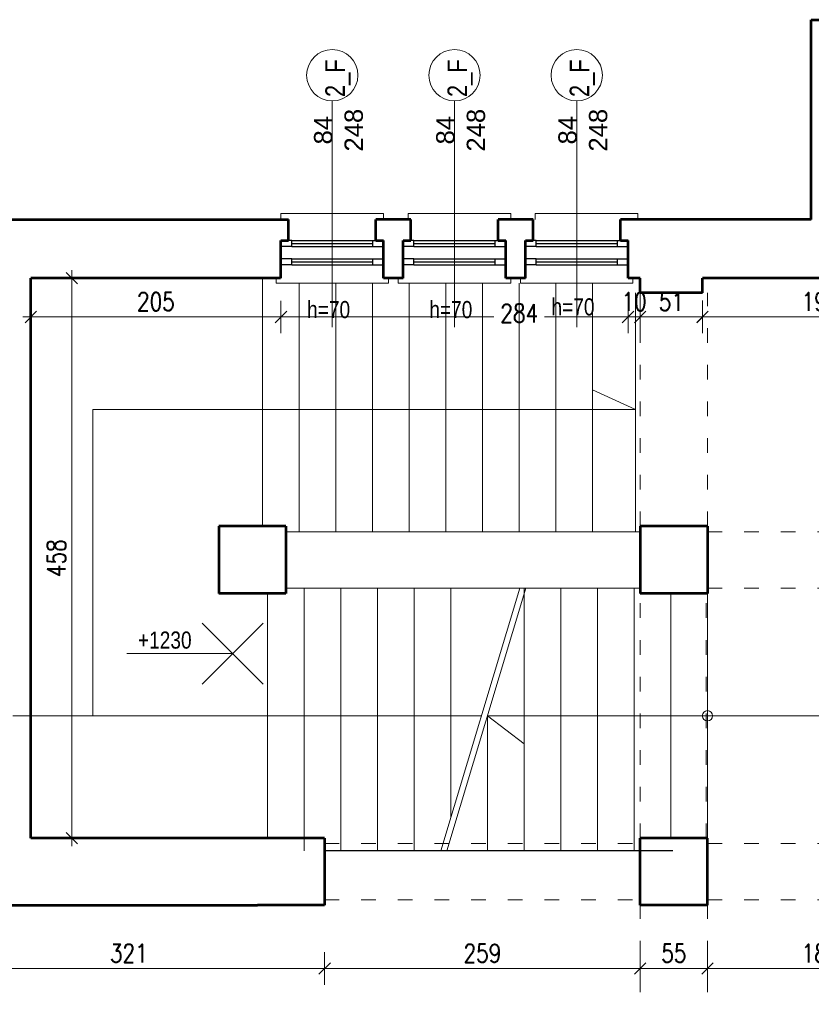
# Model space of a CAD drawing. Header units: millimetres. Extents: x 56977 to 67992, y 30187 to 42235.
# Tile 104 of 130: x 64161 to 64809, y 36090 to 36896. Entities that reach past the tile are written whole.
import ezdxf

# ---------------------------------------------------------------- set-up
doc = ezdxf.new("R2010")
doc.units = ezdxf.units.MM
doc.header["$MEASUREMENT"] = 0
doc.linetypes.add('ACAD_ISO03W100', pattern=[30, 12, -18])
doc.linetypes.add('DASHDOT', pattern=[1.01, 0.5, -0.25, 0.01, -0.25])
doc.layers.get('0').update_dxf_attribs({"lineweight": 13})
doc.layers.get('DEFPOINTS').update_dxf_attribs({"lineweight": 13})
doc.layers.add('AI-OKNA', color=4, linetype='Continuous')
doc.layers.add('okna', color=8, linetype='Continuous')
for name, color, linetype, lineweight in [('AI-OPISY', 3, 'Continuous', 13), ('AI_MURY', 40, 'Continuous', 53), ('AI_WIDOK', 8, 'Continuous', 13), ('Lines', 7, 'Continuous', 13), ('wymiary', 8, 'Continuous', 13)]:
    doc.layers.add(name, color=color, linetype=linetype, lineweight=lineweight)
doc.styles.get("Standard").update_dxf_attribs({"font": 'txt.shx'})
doc.styles.add('Style-ROMANS', font='ROMANS.shx')
doc.styles.add('WYMIAROWY-08', font='ROMANS.shx', dxfattribs={"width": 0.8})
doc.dimstyles.new('DYBY', dxfattribs={"dimscale": 100, "dimtxt": 0.15, "dimasz": 0.05, "dimexe": 0.05, "dimexo": 0.1, "dimgap": 0.05, "dimtad": 1, "dimdec": 0, "dimdsep": 46, "dimlunit": 5, "dimtxsty": 'WYMIAROWY-08', "dimblk": 'M_STRZ', "dimcen": 0.1, "dimse1": 1, "dimse2": 1, "dimclrd": 7, "dimclre": 7, "dimclrt": 1, "dimadec": 0, "dimazin": 0, "dimtfac": 1, "dimtdec": 0, "dimtmove": 2, "dimatfit": 3, "dimldrblk": 'M_STRZ', "dimfxl": 0, "dimtolj": 1, "dimarcsym": 0})

# ---------------------------------------------------------------- blocks, each defined once
blk = doc.blocks.new('M_STRZ')
for p, q in [((0, 2.66), (0, 0)), ((-1.33, 0), (1.33, 0)), ((-0.94, -0.94), (0.94, 0.94)), ((0, 0), (0, -2.66))]:
    blk.add_line(p, q)
blk = doc.blocks.new('*U1105')
at = {"layer": 'DEFPOINTS', "color": 0}
for p in [(64089.8, 36133.41), (64410.24, 36133.41), (64410.24, 36119.43)]:
    blk.add_point(p, dxfattribs=at)
at = {"layer": 'wymiary', "color": 7, "lineweight": -2}
blk.add_line((64094.8, 36119.43), (64405.24, 36119.43), dxfattribs=at)
at = {"layer": 'wymiary', "color": 7, "lineweight": -2, "xscale": 5, "yscale": 5, "zscale": 5, "rotation": 180}
blk.add_blockref('M_STRZ', (64089.8, 36119.43), dxfattribs=at)
at = {"layer": 'wymiary', "color": 7, "lineweight": -2, "xscale": 5, "yscale": 5, "zscale": 5}
blk.add_blockref('M_STRZ', (64410.24, 36119.43), dxfattribs=at)
at = {"layer": 'wymiary', "color": 1, "insert": (64250.02, 36131.93), "char_height": 15, "attachment_point": 5, "style": 'WYMIAROWY-08'}
blk.add_mtext('321', dxfattribs=at)
blk = doc.blocks.new('*D2638')
at = {"layer": 'DEFPOINTS'}
for p in [(64089.8, 36133.41), (64410.24, 36133.41), (64410.24, 36119.43), (64233.69, 36106.93)]:
    blk.add_point(p, dxfattribs=at)
at = {"layer": 'wymiary', "color": 7}
blk.add_blockref('*U1105', (0, 0), dxfattribs=at)
blk = doc.blocks.new('*U1106')
at = {"layer": 'DEFPOINTS', "color": 0}
for p in [(64410.24, 36133.41), (64668.54, 36133.41), (64668.54, 36119.43)]:
    blk.add_point(p, dxfattribs=at)
at = {"layer": 'wymiary', "color": 7, "lineweight": -2}
blk.add_line((64415.24, 36119.43), (64663.54, 36119.43), dxfattribs=at)
at = {"layer": 'wymiary', "color": 7, "lineweight": -2, "xscale": 5, "yscale": 5, "zscale": 5, "rotation": 180}
blk.add_blockref('M_STRZ', (64410.24, 36119.43), dxfattribs=at)
at = {"layer": 'wymiary', "color": 7, "lineweight": -2, "xscale": 5, "yscale": 5, "zscale": 5}
blk.add_blockref('M_STRZ', (64668.54, 36119.43), dxfattribs=at)
at = {"layer": 'wymiary', "color": 1, "insert": (64539.39, 36131.93), "char_height": 15, "attachment_point": 5, "style": 'WYMIAROWY-08'}
blk.add_mtext('259', dxfattribs=at)
blk = doc.blocks.new('*D2639')
at = {"layer": 'DEFPOINTS'}
for p in [(64410.24, 36133.41), (64668.54, 36133.41), (64668.54, 36119.43), (64523.05, 36106.93)]:
    blk.add_point(p, dxfattribs=at)
at = {"layer": 'wymiary', "color": 7}
blk.add_blockref('*U1106', (0, 0), dxfattribs=at)
blk = doc.blocks.new('*U1107')
at = {"layer": 'DEFPOINTS', "color": 0}
for p in [(64723.54, 36171.12), (64668.54, 36133.41), (64723.54, 36119.43)]:
    blk.add_point(p, dxfattribs=at)
at = {"layer": 'wymiary', "color": 7, "lineweight": -2}
blk.add_line((64673.54, 36119.43), (64718.54, 36119.43), dxfattribs=at)
at = {"layer": 'wymiary', "color": 7, "lineweight": -2, "xscale": 5, "yscale": 5, "zscale": 5, "rotation": 180}
blk.add_blockref('M_STRZ', (64668.54, 36119.43), dxfattribs=at)
at = {"layer": 'wymiary', "color": 7, "lineweight": -2, "xscale": 5, "yscale": 5, "zscale": 5}
blk.add_blockref('M_STRZ', (64723.54, 36119.43), dxfattribs=at)
at = {"layer": 'wymiary', "color": 1, "insert": (64696.04, 36131.93), "char_height": 15, "attachment_point": 5, "style": 'WYMIAROWY-08'}
blk.add_mtext('55', dxfattribs=at)
blk = doc.blocks.new('*D2640')
at = {"layer": 'DEFPOINTS'}
for p in [(64723.54, 36171.12), (64668.54, 36133.41), (64723.54, 36119.43), (64685.41, 36106.93)]:
    blk.add_point(p, dxfattribs=at)
at = {"layer": 'wymiary', "color": 7}
blk.add_blockref('*U1107', (0, 0), dxfattribs=at)
blk = doc.blocks.new('*U1108')
at = {"layer": 'DEFPOINTS', "color": 0}
for p in [(64723.54, 36171.12), (64908.54, 36168.62), (64908.54, 36119.43)]:
    blk.add_point(p, dxfattribs=at)
at = {"layer": 'wymiary', "color": 7, "lineweight": -2}
blk.add_line((64728.54, 36119.43), (64903.54, 36119.43), dxfattribs=at)
at = {"layer": 'wymiary', "color": 7, "lineweight": -2, "xscale": 5, "yscale": 5, "zscale": 5, "rotation": 180}
blk.add_blockref('M_STRZ', (64723.54, 36119.43), dxfattribs=at)
at = {"layer": 'wymiary', "color": 7, "lineweight": -2, "xscale": 5, "yscale": 5, "zscale": 5}
blk.add_blockref('M_STRZ', (64908.54, 36119.43), dxfattribs=at)
at = {"layer": 'wymiary', "color": 1, "insert": (64816.04, 36131.93), "char_height": 15, "attachment_point": 5, "style": 'WYMIAROWY-08'}
blk.add_mtext('185', dxfattribs=at)
blk = doc.blocks.new('*D2641')
at = {"layer": 'DEFPOINTS'}
for p in [(64723.54, 36171.12), (64908.54, 36168.62), (64908.54, 36119.43), (64800.56, 36106.93)]:
    blk.add_point(p, dxfattribs=at)
at = {"layer": 'wymiary', "color": 7}
blk.add_blockref('*U1108', (0, 0), dxfattribs=at)
blk = doc.blocks.new('*U1111')
at = {"layer": 'DEFPOINTS', "color": 0}
for p in [(64169.8, 36684.07), (64169.8, 36226.07), (64203.3, 36226.07)]:
    blk.add_point(p, dxfattribs=at)
at = {"layer": 'wymiary', "color": 7, "lineweight": -2}
blk.add_line((64203.3, 36679.07), (64203.3, 36231.07), dxfattribs=at)
at = {"layer": 'wymiary', "color": 7, "lineweight": -2, "xscale": 5, "yscale": 5, "zscale": 5}
for p, rotation in [((64203.3, 36684.07), 90), ((64203.3, 36226.07), 270)]:
    blk.add_blockref('M_STRZ', p, dxfattribs=dict(at, rotation=rotation))
at = {"layer": 'wymiary', "color": 1, "insert": (64190.8, 36455.07), "char_height": 15, "attachment_point": 5, "rotation": 90, "style": 'WYMIAROWY-08'}
blk.add_mtext('458', dxfattribs=at)
blk = doc.blocks.new('*D2644')
at = {"layer": 'DEFPOINTS'}
for p in [(64169.8, 36684.07), (64190.8, 36471.4), (64169.8, 36226.07), (64203.3, 36226.07)]:
    blk.add_point(p, dxfattribs=at)
at = {"layer": 'wymiary', "color": 7}
blk.add_blockref('*U1111', (0, 0), dxfattribs=at)
blk = doc.blocks.new('*U1202')
at = {"layer": 'DEFPOINTS', "color": 0}
for p in [(64169.8, 36684.07), (64374.54, 36684.07), (64374.54, 36652.41)]:
    blk.add_point(p, dxfattribs=at)
at = {"layer": 'wymiary', "color": 7, "lineweight": -2}
blk.add_line((64174.8, 36652.41), (64369.54, 36652.41), dxfattribs=at)
at = {"layer": 'wymiary', "color": 7, "lineweight": -2, "xscale": 5, "yscale": 5, "zscale": 5, "rotation": 180}
blk.add_blockref('M_STRZ', (64169.8, 36652.41), dxfattribs=at)
at = {"layer": 'wymiary', "color": 7, "lineweight": -2, "xscale": 5, "yscale": 5, "zscale": 5}
blk.add_blockref('M_STRZ', (64374.54, 36652.41), dxfattribs=at)
at = {"layer": 'wymiary', "color": 1, "insert": (64272.17, 36664.91), "char_height": 15, "attachment_point": 5, "style": 'WYMIAROWY-08'}
blk.add_mtext('205', dxfattribs=at)
blk = doc.blocks.new('*D2735')
at = {"layer": 'DEFPOINTS'}
for p in [(64169.8, 36684.07), (64374.54, 36684.07), (64374.54, 36652.41), (64255.83, 36639.91)]:
    blk.add_point(p, dxfattribs=at)
at = {"layer": 'wymiary', "color": 7}
blk.add_blockref('*U1202', (0, 0), dxfattribs=at)
blk = doc.blocks.new('*U1203')
at = {"layer": 'DEFPOINTS', "color": 0}
for p in [(64374.54, 36684.07), (64658.54, 36684.07), (64658.54, 36652.41)]:
    blk.add_point(p, dxfattribs=at)
at = {"layer": 'wymiary', "color": 7, "lineweight": -2}
for p, q in [((64379.54, 36652.41), (64548.82, 36652.41)), ((64653.54, 36652.41), (64590.25, 36652.41))]:
    blk.add_line(p, q, dxfattribs=at)
at = {"layer": 'wymiary', "color": 7, "lineweight": -2, "xscale": 5, "yscale": 5, "zscale": 5, "rotation": 180}
blk.add_blockref('M_STRZ', (64374.54, 36652.41), dxfattribs=at)
at = {"layer": 'wymiary', "color": 7, "lineweight": -2, "xscale": 5, "yscale": 5, "zscale": 5}
blk.add_blockref('M_STRZ', (64658.54, 36652.41), dxfattribs=at)
at = {"layer": 'wymiary', "color": 1, "insert": (64569.53, 36655.44), "char_height": 15, "attachment_point": 5, "style": 'WYMIAROWY-08'}
blk.add_mtext('284', dxfattribs=at)
blk = doc.blocks.new('*D2736')
at = {"layer": 'DEFPOINTS'}
for p in [(64374.54, 36684.07), (64658.54, 36684.07), (64553.2, 36649.37), (64658.54, 36652.41)]:
    blk.add_point(p, dxfattribs=at)
at = {"layer": 'wymiary', "color": 7}
blk.add_blockref('*U1203', (0, 0), dxfattribs=at)
blk = doc.blocks.new('*U1204')
at = {"layer": 'DEFPOINTS', "color": 0}
for p in [(64658.54, 36684.07), (64668.54, 36684.07), (64668.54, 36652.41)]:
    blk.add_point(p, dxfattribs=at)
at = {"layer": 'wymiary', "color": 7, "lineweight": -2}
for p, q in [((64653.54, 36652.41), (64648.54, 36652.41)), ((64658.54, 36652.41), (64668.54, 36652.41)), ((64673.54, 36652.41), (64678.54, 36652.41))]:
    blk.add_line(p, q, dxfattribs=at)
at = {"layer": 'wymiary', "color": 7, "lineweight": -2, "xscale": 5, "yscale": 5, "zscale": 5}
blk.add_blockref('M_STRZ', (64658.54, 36652.41), dxfattribs=at)
at = {"layer": 'wymiary', "color": 7, "lineweight": -2, "xscale": 5, "yscale": 5, "zscale": 5, "rotation": 180}
blk.add_blockref('M_STRZ', (64668.54, 36652.41), dxfattribs=at)
at = {"layer": 'wymiary', "color": 1, "insert": (64663.54, 36664.91), "char_height": 15, "attachment_point": 5, "style": 'WYMIAROWY-08'}
blk.add_mtext('10', dxfattribs=at)
blk = doc.blocks.new('*D2737')
at = {"layer": 'DEFPOINTS'}
for p in [(64658.54, 36684.07), (64668.54, 36684.07), (64668.54, 36652.41), (64653.77, 36639.91)]:
    blk.add_point(p, dxfattribs=at)
at = {"layer": 'wymiary', "color": 7}
blk.add_blockref('*U1204', (0, 0), dxfattribs=at)
blk = doc.blocks.new('*U1205')
at = {"layer": 'DEFPOINTS', "color": 0}
for p in [(64668.54, 36684.07), (64719.53, 36684.07), (64719.53, 36652.41)]:
    blk.add_point(p, dxfattribs=at)
at = {"layer": 'wymiary', "color": 7, "lineweight": -2}
blk.add_line((64673.54, 36652.41), (64714.53, 36652.41), dxfattribs=at)
at = {"layer": 'wymiary', "color": 7, "lineweight": -2, "xscale": 5, "yscale": 5, "zscale": 5, "rotation": 180}
blk.add_blockref('M_STRZ', (64668.54, 36652.41), dxfattribs=at)
at = {"layer": 'wymiary', "color": 7, "lineweight": -2, "xscale": 5, "yscale": 5, "zscale": 5}
blk.add_blockref('M_STRZ', (64719.53, 36652.41), dxfattribs=at)
at = {"layer": 'wymiary', "color": 1, "insert": (64694.03, 36664.91), "char_height": 15, "attachment_point": 5, "style": 'WYMIAROWY-08'}
blk.add_mtext('51', dxfattribs=at)
blk = doc.blocks.new('*D2738')
at = {"layer": 'DEFPOINTS'}
for p in [(64668.54, 36684.07), (64719.53, 36684.07), (64719.53, 36652.41), (64683.41, 36639.91)]:
    blk.add_point(p, dxfattribs=at)
at = {"layer": 'wymiary', "color": 7}
blk.add_blockref('*U1205', (0, 0), dxfattribs=at)
blk = doc.blocks.new('*U1206')
at = {"layer": 'DEFPOINTS', "color": 0}
for p in [(64719.53, 36684.12), (64912.54, 36684.12), (64912.54, 36652.45)]:
    blk.add_point(p, dxfattribs=at)
at = {"layer": 'wymiary', "color": 7, "lineweight": -2}
blk.add_line((64724.53, 36652.45), (64907.54, 36652.45), dxfattribs=at)
at = {"layer": 'wymiary', "color": 7, "lineweight": -2, "xscale": 5, "yscale": 5, "zscale": 5, "rotation": 180}
blk.add_blockref('M_STRZ', (64719.53, 36652.45), dxfattribs=at)
at = {"layer": 'wymiary', "color": 7, "lineweight": -2, "xscale": 5, "yscale": 5, "zscale": 5}
blk.add_blockref('M_STRZ', (64912.54, 36652.45), dxfattribs=at)
at = {"layer": 'wymiary', "color": 1, "insert": (64816.03, 36664.95), "char_height": 15, "attachment_point": 5, "style": 'WYMIAROWY-08'}
blk.add_mtext('193', dxfattribs=at)
blk = doc.blocks.new('*D2739')
at = {"layer": 'DEFPOINTS'}
for p in [(64719.53, 36684.12), (64912.54, 36684.12), (64912.54, 36652.45), (64800.56, 36639.95)]:
    blk.add_point(p, dxfattribs=at)
at = {"layer": 'wymiary', "color": 7}
blk.add_blockref('*U1206', (0, 0), dxfattribs=at)

msp = doc.modelspace()

# ---------------------------------------------------------------- linework, layer by layer
at = {"layer": 'AI-OKNA'}
for p, q in [((64383.29, 36715.07), (64380.79, 36715.07)), ((64383.29, 36710.07), (64383.29, 36715.07)), ((64383.29, 36715.07), (64449.79, 36715.07)), ((64449.79, 36710.07), (64449.79, 36715.07)), ((64449.79, 36715.07), (64452.29, 36715.07)), ((64483.29, 36715.07), (64480.79, 36715.07)), ((64483.29, 36710.07), (64483.29, 36715.07)), ((64483.29, 36715.07), (64549.79, 36715.07)), ((64549.79, 36710.07), (64549.79, 36715.07)), ((64549.79, 36715.07), (64552.29, 36715.07)), ((64583.29, 36715.07), (64580.79, 36715.07)), ((64583.29, 36710.07), (64583.29, 36715.07)), ((64583.29, 36715.07), (64649.79, 36715.07)), ((64649.79, 36710.07), (64649.79, 36715.07)), ((64649.79, 36715.07), (64652.29, 36715.07)), ((64383.29, 36710.07), (64374.54, 36710.07)), ((64383.29, 36712.57), (64449.79, 36712.57)), ((64383.29, 36710.07), (64449.79, 36710.07)), ((64449.79, 36710.07), (64458.54, 36710.07)), ((64483.29, 36710.07), (64474.54, 36710.07)), ((64483.29, 36712.57), (64549.79, 36712.57)), ((64483.29, 36710.07), (64549.79, 36710.07)), ((64549.79, 36710.07), (64558.54, 36710.07)), ((64583.29, 36710.07), (64574.54, 36710.07)), ((64583.29, 36712.57), (64649.79, 36712.57)), ((64583.29, 36710.07), (64649.79, 36710.07)), ((64649.79, 36710.07), (64658.54, 36710.07)), ((64383.29, 36700.07), (64374.54, 36700.07)), ((64383.29, 36695.07), (64383.29, 36700.07)), ((64383.29, 36700.07), (64449.79, 36700.07)), ((64383.29, 36697.57), (64449.79, 36697.57)), ((64449.79, 36700.07), (64458.54, 36700.07)), ((64449.79, 36695.07), (64449.79, 36700.07)), ((64483.29, 36700.07), (64474.54, 36700.07)), ((64483.29, 36695.07), (64483.29, 36700.07)), ((64483.29, 36700.07), (64549.79, 36700.07)), ((64483.29, 36697.57), (64549.79, 36697.57)), ((64549.79, 36700.07), (64558.54, 36700.07)), ((64549.79, 36695.07), (64549.79, 36700.07)), ((64583.29, 36700.07), (64574.54, 36700.07)), ((64583.29, 36695.07), (64583.29, 36700.07)), ((64583.29, 36700.07), (64649.79, 36700.07)), ((64583.29, 36697.57), (64649.79, 36697.57)), ((64649.79, 36700.07), (64658.54, 36700.07)), ((64649.79, 36695.07), (64649.79, 36700.07)), ((64383.29, 36695.07), (64374.54, 36695.07)), ((64383.29, 36695.07), (64449.79, 36695.07)), ((64449.79, 36695.07), (64458.54, 36695.07)), ((64483.29, 36695.07), (64474.54, 36695.07)), ((64483.29, 36695.07), (64549.79, 36695.07)), ((64549.79, 36695.07), (64558.54, 36695.07)), ((64583.29, 36695.07), (64574.54, 36695.07)), ((64583.29, 36695.07), (64649.79, 36695.07)), ((64649.79, 36695.07), (64658.54, 36695.07))]:
    msp.add_line(p, q, dxfattribs=at)
at = {"layer": 'AI-OPISY'}
for p, q in [((64416.54, 36829.11), (64416.54, 36644.03)), ((64516.54, 36829.11), (64516.54, 36644.03)), ((64616.54, 36829.11), (64616.54, 36644.03))]:
    msp.add_line(p, q, dxfattribs=at)
for centre in [(64416.54, 36850.11), (64516.54, 36850.11), (64616.54, 36850.11)]:
    msp.add_circle(centre, 21, dxfattribs=at)
at = {"layer": 'AI_MURY'}
for p, q in [((64808.54, 36732.07), (64808.54, 36895.57)), ((64808.54, 36895.57), (64909.54, 36895.57)), ((63992.55, 36732.07), (64380.79, 36732.07)), ((64380.79, 36715.07), (64380.79, 36732.07)), ((64480.79, 36732.07), (64452.29, 36732.07)), ((64452.29, 36715.07), (64452.29, 36732.07)), ((64480.79, 36715.07), (64480.79, 36732.07)), ((64552.29, 36715.07), (64552.29, 36732.07)), ((64580.79, 36732.07), (64552.29, 36732.07)), ((64580.79, 36715.07), (64580.79, 36732.07)), ((64808.54, 36732.12), (64652.29, 36732.07)), ((64652.29, 36715.07), (64652.29, 36732.07)), ((64374.54, 36715.07), (64380.79, 36715.07)), ((64374.54, 36684.07), (64374.54, 36715.07)), ((64452.29, 36715.07), (64458.54, 36715.07)), ((64458.54, 36684.07), (64458.54, 36715.07)), ((64474.54, 36715.07), (64480.79, 36715.07)), ((64474.54, 36684.07), (64474.54, 36715.07)), ((64552.29, 36715.07), (64558.54, 36715.07)), ((64558.54, 36684.07), (64558.54, 36715.07)), ((64574.54, 36715.07), (64580.79, 36715.07)), ((64574.54, 36684.07), (64574.54, 36715.07)), ((64652.29, 36715.07), (64658.54, 36715.07)), ((64658.54, 36684.07), (64658.54, 36715.07)), ((64374.04, 36684.07), (64169.8, 36684.07)), ((64169.8, 36226.07), (64169.8, 36684.07)), ((64474.54, 36684.07), (64458.54, 36684.07)), ((64574.54, 36684.07), (64558.54, 36684.07)), ((64668.54, 36684.07), (64658.54, 36684.07)), ((64668.54, 36672.07), (64668.54, 36684.07)), ((64912.54, 36684.07), (64719.53, 36684.12)), ((64719.53, 36672.12), (64719.53, 36684.12)), ((64719.53, 36672.12), (64668.54, 36672.12)), ((64323.54, 36481.12), (64323.54, 36426.12)), ((64378.54, 36481.12), (64323.54, 36481.12)), ((64378.54, 36481.12), (64378.54, 36426.12)), ((64668.54, 36481.12), (64668.54, 36426.12)), ((64723.54, 36481.12), (64668.54, 36481.12)), ((64723.54, 36481.12), (64723.54, 36426.12)), ((64378.54, 36426.12), (64323.54, 36426.12)), ((64723.54, 36426.12), (64668.54, 36426.12)), ((64410.24, 36226.07), (64169.8, 36226.07)), ((64410.24, 36226.07), (64410.24, 36171.07)), ((64723.54, 36226.12), (64668.54, 36226.12)), ((64668.54, 36171.12), (64668.54, 36226.12)), ((64723.54, 36171.12), (64723.54, 36226.12)), ((64089.8, 36171.07), (64355.24, 36171.07)), ((64410.24, 36171.07), (64355.24, 36171.07)), ((64723.54, 36171.12), (64668.54, 36171.12))]:
    msp.add_line(p, q, dxfattribs=at)
at = {"layer": 'AI_WIDOK'}
for p, q in [((64374.54, 36732.07), (64374.54, 36737.07)), ((64374.54, 36737.07), (64458.54, 36737.07)), ((64458.54, 36737.07), (64458.54, 36732.07)), ((64478.54, 36732.07), (64478.54, 36737.07)), ((64478.54, 36737.07), (64562.54, 36737.07)), ((64562.54, 36737.07), (64562.54, 36732.07)), ((64582.54, 36732.07), (64582.54, 36737.07)), ((64582.54, 36737.07), (64666.54, 36737.07)), ((64666.54, 36737.07), (64666.54, 36732.07)), ((64359.53, 36481.12), (64359.53, 36684.12)), ((64389.53, 36476.62), (64389.53, 36680.12)), ((64419.53, 36476.62), (64419.53, 36680.12)), ((64449.53, 36476.62), (64449.53, 36680.12)), ((64479.53, 36476.62), (64479.53, 36680.12)), ((64509.53, 36476.62), (64509.53, 36680.12)), ((64539.53, 36476.62), (64539.53, 36680.12)), ((64569.53, 36476.62), (64569.53, 36680.12)), ((64599.53, 36476.62), (64599.53, 36680.12)), ((64629.53, 36476.62), (64629.53, 36680.12)), ((64664.53, 36476.62), (64664.53, 36672.12)), ((64664.53, 36576.62), (64629.53, 36592.76)), ((64220.53, 36326.12), (64220.53, 36576.62)), ((64664.53, 36576.62), (64220.53, 36576.62)), ((64378.54, 36476.62), (64668.54, 36476.62)), ((64363.54, 36226.12), (64363.54, 36426.12)), ((64378.54, 36430.62), (64668.54, 36430.62)), ((64393.54, 36215.62), (64393.54, 36430.62)), ((64423.54, 36215.62), (64423.54, 36430.62)), ((64453.54, 36215.62), (64453.54, 36430.62)), ((64483.54, 36215.62), (64483.54, 36430.62)), ((64569.89, 36430.62), (64505.39, 36215.62)), ((64574.89, 36430.62), (64510.39, 36215.62)), ((64513.54, 36242.78), (64513.54, 36430.62)), ((64573.54, 36215.62), (64573.54, 36430.62)), ((64603.54, 36215.62), (64603.54, 36430.62)), ((64633.54, 36215.62), (64633.54, 36430.62)), ((64663.54, 36215.62), (64663.54, 36430.62)), ((64359.93, 36401.96), (64309.93, 36351.96)), ((64309.93, 36401.96), (64359.93, 36351.96)), ((64248.27, 36376.96), (64334.93, 36376.96)), ((64220.53, 36326.12), (64538.54, 36326.12)), ((64543.54, 36326.12), (64573.54, 36303.17)), ((64543.54, 36215.62), (64543.54, 36326.12)), ((64543.54, 36326.12), (64723.54, 36326.12))]:
    msp.add_line(p, q, dxfattribs=at)
at = {"layer": 'AI_WIDOK', "color": 251, "linetype": 'Continuous'}
for p, q in [((64370.54, 36680.07), (64462.54, 36680.07)), ((64470.54, 36680.07), (64562.54, 36680.07)), ((64570.54, 36680.07), (64662.54, 36680.07)), ((64693.54, 36226.12), (64693.54, 36426.12)), ((64723.54, 36226.12), (64723.54, 36426.12))]:
    msp.add_line(p, q, dxfattribs=at)
at = {"layer": 'AI_WIDOK', "color": 251, "linetype": 'ACAD_ISO03W100'}
for p, q in [((64668.54, 36481.12), (64668.54, 36672.12)), ((64723.54, 36481.12), (64723.54, 36672.12)), ((64723.54, 36476.62), (64908.54, 36476.62)), ((64668.54, 36226.12), (64668.54, 36426.12)), ((64722.54, 36226.12), (64722.54, 36426.12)), ((64723.54, 36430.62), (64908.54, 36430.62)), ((64410.24, 36221.62), (64668.54, 36221.62)), ((64723.54, 36221.62), (64908.54, 36221.62)), ((64410.24, 36175.62), (64668.54, 36175.62)), ((64723.54, 36175.62), (64908.54, 36175.62)), ((64668.54, 35980.12), (64668.54, 36171.12)), ((64723.54, 35980.12), (64723.54, 36171.12))]:
    msp.add_line(p, q, dxfattribs=at)
at = {"layer": 'AI_WIDOK', "color": 251, "linetype": 'DASHDOT', "ltscale": 500}
msp.add_line((67940.04, 36326.12), (56977.03, 36326.12), dxfattribs=at)
at = {"layer": 'AI_WIDOK', "color": 251, "linetype": 'Continuous'}
msp.add_circle((64723.54, 36326.12), 4.25, dxfattribs=at)
at = {"layer": 'Lines', "color": 251, "linetype": 'Continuous'}
for p, q in [((64370.54, 36684.07), (64370.54, 36680.07)), ((64462.54, 36684.07), (64462.54, 36680.07)), ((64470.54, 36684.07), (64470.54, 36680.07)), ((64562.54, 36684.07), (64562.54, 36680.07)), ((64570.54, 36684.07), (64570.54, 36680.07)), ((64662.54, 36684.07), (64662.54, 36680.07))]:
    msp.add_line(p, q, dxfattribs=at)
at = {"layer": 'okna'}
msp.add_line((64695.24, 36215.57), (64410.24, 36215.57), dxfattribs=at)

# ---------------------------------------------------------------- texts
at = {"layer": 'AI-OPISY', "char_height": 16, "width": 20.64, "attachment_point": 7, "rotation": 90, "style": 'WYMIAROWY-08'}
for insert in [(64431.43, 36832.31), (64531.43, 36832.31), (64631.43, 36832.31)]:
    msp.add_mtext('\\fArial|b0|i0|c238|p39;2_F', dxfattribs=dict(at, insert=insert))
at = {"layer": 'AI-OPISY', "char_height": 15, "width": 45.2902, "attachment_point": 8, "rotation": 90}
for insert in [(64441.75, 36805.17), (64541.75, 36805.17), (64641.75, 36805.17)]:
    msp.add_mtext('\\fArial|b0|i0|c238|p39;84\\P248', dxfattribs=dict(at, insert=insert))
at = {"layer": 'AI-OPISY', "char_height": 14, "attachment_point": 7, "line_spacing_factor": 0.722892, "style": 'WYMIAROWY-08'}
for insert in [(64395.89, 36651.24), (64495.89, 36651.24), (64595.89, 36653.44)]:
    msp.add_mtext('\\fArial|b0|i0|c238|p39;h=70', dxfattribs=dict(at, insert=insert))
at = {"layer": 'AI_WIDOK', "insert": (64257.46, 36380.87), "char_height": 14, "attachment_point": 7, "line_spacing_factor": 0.722892, "style": 'WYMIAROWY-08'}
msp.add_mtext('\\fArial|b0|i0|c238|p39;+1230', dxfattribs=at)

# ---------------------------------------------------------------- dimensions: what is measured, and where the dimension line sits
at = {"layer": 'wymiary', "color": 7}
for base, p1, p2, angle, picture, middle in [((64203.3, 36226.07), (64169.8, 36684.07), (64169.8, 36226.07), 270, '*D2644', (64190.8, 36471.4)), ((64374.54, 36652.41), (64169.8, 36684.07), (64374.54, 36684.07), 0, '*D2735', (64255.83, 36639.91)), ((64658.54, 36652.41), (64374.54, 36684.07), (64658.54, 36684.07), 0, '*D2736', (64553.2, 36649.37))]:
    dim = msp.add_linear_dim(base=base, p1=p1, p2=p2, angle=angle, dimstyle='DYBY', override={"dimtad": 0, "dimtxsty": 'Style-ROMANS', "dimcen": 0.001, "dimclrd": 0, "dimclre": 0}, dxfattribs=at)
    dim.commit()
    dim.dimension.update_dxf_attribs({"geometry": picture, "text_midpoint": middle, "dimtype": 128})
for base, p1, p2, picture, middle in [((64668.54, 36652.41), (64658.54, 36684.07), (64668.54, 36684.07), '*D2737', (64653.77, 36639.91)), ((64719.53, 36652.41), (64668.54, 36684.07), (64719.53, 36684.07), '*D2738', (64683.41, 36639.91)), ((64912.54, 36652.45), (64719.53, 36684.12), (64912.54, 36684.12), '*D2739', (64800.56, 36639.95)), ((64723.54, 36119.43), (64668.54, 36133.41), (64723.54, 36171.12), '*D2640', (64685.41, 36106.93)), ((64908.54, 36119.43), (64723.54, 36171.12), (64908.54, 36168.62), '*D2641', (64800.56, 36106.93)), ((64410.24, 36119.43), (64089.8, 36133.41), (64410.24, 36133.41), '*D2638', (64233.69, 36106.93)), ((64668.54, 36119.43), (64410.24, 36133.41), (64668.54, 36133.41), '*D2639', (64523.05, 36106.93))]:
    dim = msp.add_linear_dim(base=base, p1=p1, p2=p2, dimstyle='DYBY', override={"dimtad": 0, "dimtxsty": 'Style-ROMANS', "dimcen": 0.001, "dimclrd": 0, "dimclre": 0}, dxfattribs=at)
    dim.commit()
    dim.dimension.update_dxf_attribs({"geometry": picture, "text_midpoint": middle, "dimtype": 128})

doc.saveas('drawing.dxf')
